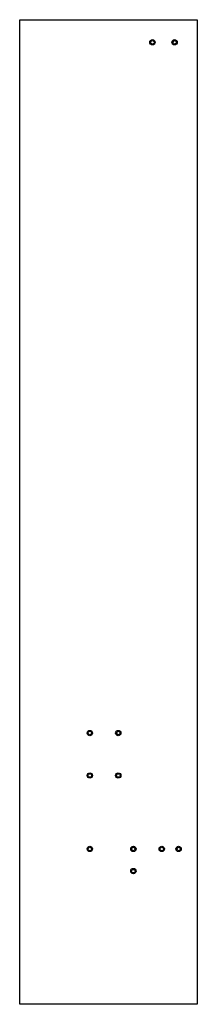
# Model space of a CAD drawing. Extents: x -200 to 200, y 0 to 2225.
import ezdxf

# ---------------------------------------------------------------- set-up
doc = ezdxf.new("R2010")
doc.units = 0
doc.layers.get('0').update_dxf_attribs({"linetype": 'CONTINUOUS'})

msp = doc.modelspace()

# ---------------------------------------------------------------- linework, layer by layer
at = {"color": 7, "linetype": 'CONTINUOUS'}
for p, q in [((-200, 2225), (200, 2225)), ((-200, 0), (-200, 2225)), ((200, 2225), (200, 0)), ((200, 0), (-200, 0))]:
    msp.add_line(p, q, dxfattribs=at)
for centre, radius in [((99, 2174), 6), ((99, 2174), 4), ((149, 2174), 6), ((149, 2174), 4), ((-42, 613), 6), ((-42, 613), 4), ((22, 613), 6), ((22, 613), 4), ((-42, 517), 6), ((-42, 517), 4), ((22, 517), 6), ((22, 517), 4), ((-42, 351), 6), ((56, 351), 6), ((120, 351), 6), ((158, 351), 6), ((-42, 351), 4), ((56, 351), 4), ((120, 351), 4), ((158, 351), 4), ((56, 301), 6), ((56, 301), 4)]:
    msp.add_circle(centre, radius, dxfattribs=at)

doc.saveas('drawing.dxf')
